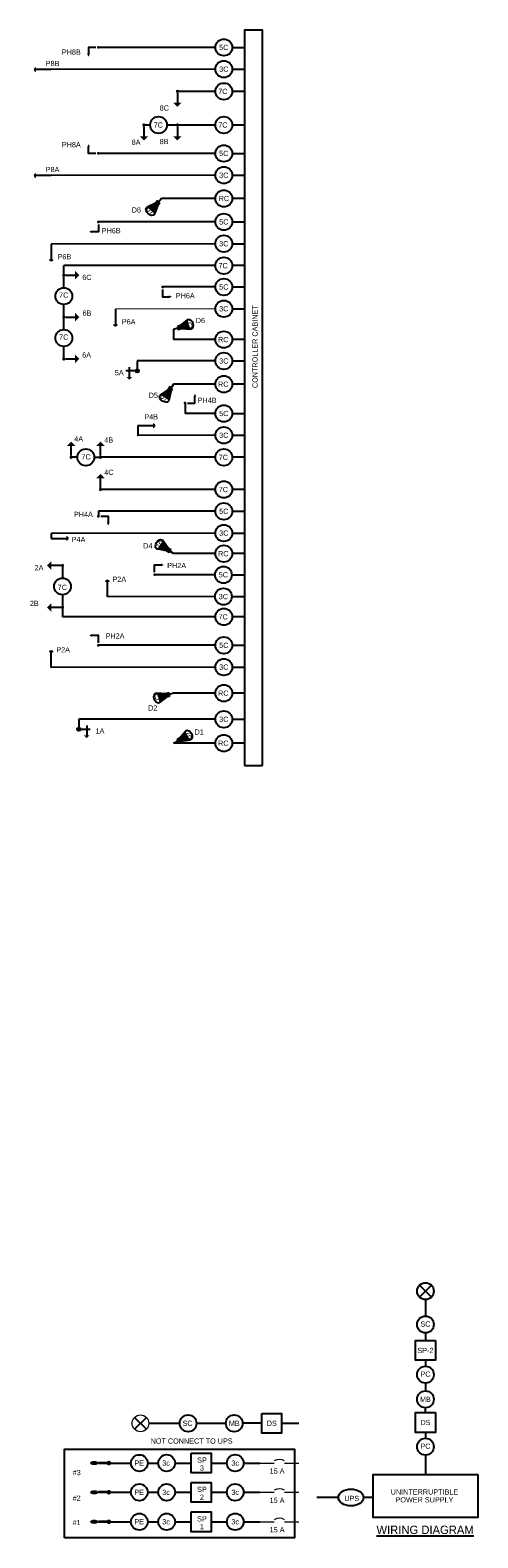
# Model space of a CAD drawing. Header units: feet. Extents: x -492 to 168807, y -198 to 321400.
# Tile 13 of 29: x 125 to 136, y -198 to -162. Entities that reach past the tile are written whole.
import ezdxf
from ezdxf.enums import TextEntityAlignment as Align

# ---------------------------------------------------------------- set-up
doc = ezdxf.new("R2010")
doc.units = ezdxf.units.FT
doc.header["$MEASUREMENT"] = 0
for name, color, linetype in [('BORDER', 7, 'Continuous'), ('LT_P_Luminaires', 2, 'Continuous'), ('SG_P_Detection', 24, 'Continuous'), ('SG_P_Heads', 2, 'Continuous'), ('SG_P_Text', 7, 'Continuous'), ('SH_Data', 7, 'Continuous'), ('ST_Details', 4, 'Continuous'), ('TEXT-DED', 10, 'Continuous')]:
    doc.layers.add(name, color=color, linetype=linetype)
doc.layers.add('SG_P_Heads (Construction)', color=2, linetype='Continuous', lineweight=13)
doc.styles.add('Slanted-Normal', font='font31.shx', dxfattribs={"height": 0.14})
doc.styles.add('Slanted-Normal LS 0.50', font='ISO_FONTRIGHT.shx', dxfattribs={"height": 0.14})

# ---------------------------------------------------------------- blocks, each defined once
blk = doc.blocks.new('*U1088')
at = {"layer": 'SG_P_Text'}
for p, q in [((-0.141, 0.141), (0.141, -0.141)), ((-0.141, -0.141), (0.141, 0.141))]:
    blk.add_line(p, q, dxfattribs=at)
at = {"layer": 'SG_P_Text', "color": 7, "linetype": 'Continuous', "lineweight": 13}
blk.add_circle((0, 0), 0.2, dxfattribs=at)
blk = doc.blocks.new('CSMP')
at = {"layer": 'LT_P_Luminaires', "linetype": 'Continuous', "lineweight": 0}
h = blk.add_hatch(color=1, dxfattribs=at)
edge = h.paths.add_edge_path()
edge.add_arc((0, 0), 0.055, 0, 360)
at = {"layer": 'LT_P_Luminaires', "lineweight": 35}
h = blk.add_hatch(color=1, dxfattribs=at)
edge = h.paths.add_edge_path()
edge.add_ellipse((0.35, 0), major_axis=(0.1, 0), ratio=0.5, start_angle=0, end_angle=360)
at = {"layer": 'LT_P_Luminaires', "color": 1, "lineweight": 35}
blk.add_line((0, 0), (0.25, 0), dxfattribs=at)
blk = doc.blocks.new('SHSWP')
at = {"layer": 'ST_Details'}
h = blk.add_hatch(color=1, dxfattribs=at)
edge = h.paths.add_edge_path()
edge.add_arc((0, 0), 0.04, 0, 360)
at = {"layer": 'ST_Details', "color": 1}
blk.add_line((0.04, 0), (0.27, 0), dxfattribs=at)
at = {"layer": 'ST_Details', "color": 1, "extrusion": (0, 0, -1)}
blk.add_solid([(-0.27, 0.1), (-0.37, 0), (-0.27, -0.1)], dxfattribs=at)
blk = doc.blocks.new('SG_DET_SB_RADARP')
at = {"layer": 'SG_P_Detection'}
h = blk.add_hatch(color=256, dxfattribs=at)
edge = h.paths.add_edge_path()
edge.add_line((0.243, 0.12), (0.037, 0.037))
edge.add_line((0.037, 0.037), (0.037, -0.038))
edge.add_line((0.037, -0.038), (0.243, -0.12))
edge.add_ellipse((0.262, 0), major_axis=(0, -0.124), ratio=0.621318, start_angle=194.0157, end_angle=345.9652, ccw=False)
for p, q in [((-0.144, 0), (-0.038, 0)), ((0.037, 0.037), (0.243, 0.12)), ((0.037, -0.038), (0.243, -0.12))]:
    blk.add_line(p, q, dxfattribs=at)
at = {"layer": 'SG_P_Detection', "flags": 128}
blk.add_lwpolyline([(-0.038, 0.037), (-0.038, -0.038), (0.037, -0.038), (0.037, 0.037), (-0.038, 0.037)], close=True, dxfattribs=at)
at = {"layer": 'SG_P_Detection'}
blk.add_ellipse((0.262, 0), major_axis=(0, -0.124), ratio=0.621318, dxfattribs=at)
at = {"layer": 'SG_P_Detection', "extrusion": (0, 0, -1)}
blk.add_solid([(0.037, 0.037), (0.037, -0.038), (-0.038, 0.037), (-0.038, -0.038)], dxfattribs=at)
at = {"layer": 'SG_P_Detection', "insert": (0.257, -0.023), "char_height": 0.14, "attachment_point": 5, "line_spacing_factor": 0.6, "style": 'Slanted-Normal LS 0.50'}
blk.add_mtext('\\FISO_FONTLEFT;S', dxfattribs=at)
blk = doc.blocks.new('PED1P')
at = {"layer": 'SG_P_Heads (Construction)', "color": 2, "linetype": 'Continuous', "lineweight": 30}
blk.add_point((0, 0), dxfattribs=at)
at = {"layer": 'ST_Details', "color": 1, "flags": 128}
blk.add_lwpolyline([(0.06, 0), (0.235, 0), (0.235, -0.15)], dxfattribs=at)
at = {"layer": 'ST_Details', "color": 1, "extrusion": (0, 0, -1)}
blk.add_solid([(-0.27, -0.15), (-0.2, -0.15), (-0.235, -0.22)], dxfattribs=at)
blk = doc.blocks.new('PEDPBP')
at = {"layer": 'ST_Details'}
blk.add_hatch(color=1, dxfattribs=at).paths.add_polyline_path([(0.18, 0.028), (0.18, -0.028, 0.999997)])
at = {"layer": 'ST_Details', "color": 1}
blk.add_line((0, 0), (0.18, 0), dxfattribs=at)

msp = doc.modelspace()

# ---------------------------------------------------------------- hatches: boundary and pattern name
at = {"layer": 'ST_Details'}
h = msp.add_hatch(color=1, dxfattribs=at)
edge = h.paths.add_edge_path()
edge.add_line((129.171, -168.84883), (128.99743, -168.98694))
edge.add_line((128.99743, -168.98694), (129.01892, -169.05879))
edge.add_line((129.01892, -169.05879), (129.23976, -169.07926))
edge.add_ellipse((129.22326, -168.95871), major_axis=(0.03545, -0.11875), ratio=0.62131844, start_angle=194.015698, end_angle=345.965162, ccw=False)
h = msp.add_hatch(color=1, dxfattribs=at)
edge = h.paths.add_edge_path()
edge.add_arc((127.96978, -170.06988), 0.04, 180, 540, ccw=False)
h = msp.add_hatch(color=1, dxfattribs=at)
edge = h.paths.add_edge_path()
edge.add_line((128.49973, -177.98489), (128.6733, -177.84678))
edge.add_line((128.6733, -177.84678), (128.65181, -177.77493))
edge.add_line((128.65181, -177.77493), (128.43097, -177.75446))
edge.add_ellipse((128.44747, -177.87501), major_axis=(-0.03545, 0.11875), ratio=0.62131844, start_angle=194.015698, end_angle=345.965162, ccw=False)
h = msp.add_hatch(color=1, dxfattribs=at)
edge = h.paths.add_edge_path()
edge.add_arc((126.57625, -178.61763), 0.04, 0, 360)

# ---------------------------------------------------------------- linework, layer by layer
at = {"layer": 'SH_Data', "lineweight": 13}
for p, q in [((129.83537, -168.58829), (127.44898, -168.59799)), ((130.89352, -196.12351), (131.23544, -196.12351)), ((131.48544, -196.12351), (131.82736, -196.12351)), ((130.89352, -196.82139), (131.23544, -196.82139)), ((131.48544, -196.82139), (131.82736, -196.82139)), ((130.89352, -197.52425), (131.23544, -197.52425)), ((131.48544, -197.52425), (131.82736, -197.52425))]:
    msp.add_line(p, q, dxfattribs=at)
at = {"layer": 'SH_Data', "color": 3}
msp.add_line((130.52879, -179.48428), (130.9539, -179.48428), dxfattribs=at)
msp.add_lwpolyline([(130.9539, -179.48428), (130.9539, -161.94246), (130.52879, -161.94246), (130.52879, -179.48428)], dxfattribs=at)
at = {"layer": 'SH_Data', "lineweight": 13, "flags": 128}
for points in [[(131.48544, -196.07351, 0.27689648), (131.23544, -196.07351)], [(131.48544, -196.77139, 0.27689648), (131.23544, -196.77139)], [(131.48544, -197.47425, 0.27689648), (131.23544, -197.47425)]]:
    msp.add_lwpolyline(points, format="xyb", dxfattribs=at)
at = {"layer": 'ST_Details'}
for p, q in [((129.83537, -162.35407), (127.04233, -162.35407)), ((129.83537, -162.8736), (125.91706, -162.88331)), ((129.83537, -163.40321), (128.92787, -163.40321)), ((130.52879, -163.40321), (130.23537, -163.40321)), ((128.27787, -164.20507), (128.12787, -164.20507)), ((129.83537, -164.20507), (128.67787, -164.20507)), ((130.52879, -164.20507), (130.23537, -164.20507)), ((129.83537, -164.88318), (127.04233, -164.88318)), ((129.83537, -165.40271), (125.91706, -165.41241)), ((129.83537, -165.95869), (128.55117, -165.95869)), ((130.52879, -165.95869), (130.23537, -165.95869)), ((129.83537, -166.51632), (127.04233, -166.51632)), ((129.83537, -167.03585), (125.91706, -167.04556)), ((129.83537, -167.56042), (126.21785, -167.56042)), ((130.52879, -167.56042), (130.23537, -167.56042)), ((126.21785, -168.08622), (126.21785, -167.78622)), ((129.83537, -168.06876), (128.57425, -168.06876)), ((126.21785, -169.08622), (126.21785, -168.78622)), ((129.83537, -169.32399), (128.83537, -169.32399)), ((130.52879, -169.32399), (130.23537, -169.32399)), ((129.83537, -169.83409), (127.96978, -169.83409)), ((129.83537, -170.3872), (128.83537, -170.3872)), ((130.52879, -170.3872), (130.23537, -170.3872)), ((129.83537, -171.08667), (129.11197, -171.08667)), ((129.83537, -171.6062), (127.9867, -171.61078)), ((126.54322, -172.13212), (126.39322, -172.13212)), ((126.94322, -172.13212), (127.09322, -172.13212)), ((129.83537, -172.13212), (127.09322, -172.13212)), ((130.52879, -172.13212), (130.23537, -172.13212)), ((129.83537, -172.9006), (127.09322, -172.9006)), ((130.52879, -172.9006), (130.23537, -172.9006)), ((129.83537, -173.42044), (127.04233, -173.42044)), ((129.83537, -173.93998), (125.91706, -173.94968)), ((129.83537, -174.42973), (128.83537, -174.42973)), ((130.52879, -174.42973), (130.23537, -174.42973)), ((129.82553, -174.93441), (128.38304, -174.93441)), ((126.18638, -175.41152), (126.18638, -175.71152)), ((129.82553, -175.45394), (127.25777, -175.46365)), ((129.83537, -175.93732), (126.18638, -175.93732)), ((130.52879, -175.93732), (130.23537, -175.93732)), ((129.83537, -176.61632), (127.04233, -176.61632)), ((129.83537, -177.13586), (125.91706, -177.14556)), ((129.83537, -177.75904), (128.83537, -177.75904)), ((130.52879, -177.75904), (130.23537, -177.75904)), ((129.83537, -178.38184), (126.57625, -178.38184)), ((129.83537, -178.95187), (128.83537, -178.95187)), ((130.52879, -178.95187), (130.23537, -178.95187)), ((134.98579, -191.88279), (134.70294, -192.16563)), ((134.70294, -191.88279), (134.98579, -192.16563)), ((134.84436, -192.22421), (134.84433, -192.61866)), ((134.8443, -193.01866), (134.8443, -193.19948)), ((134.8443, -193.67315), (134.8443, -193.81465)), ((134.8443, -194.21465), (134.8443, -194.39548)), ((128.24582, -195.17567), (128.98266, -195.17573)), ((129.38266, -195.17573), (130.08266, -195.17573)), ((134.8443, -195.39178), (134.8443, -195.53328)), ((128.2204, -196.12359), (128.4704, -196.12359)), ((128.2204, -196.82146), (128.4704, -196.82146)), ((132.7669, -196.94524), (132.53983, -196.94524)), ((133.59398, -196.94524), (133.3669, -196.94524)), ((128.2204, -197.52432), (128.4704, -197.52432))]:
    msp.add_line(p, q, dxfattribs=at)
at = {"layer": 'ST_Details', "color": 1}
for p, q in [((128.99751, -168.9872), (129.17045, -168.84958)), ((128.83537, -169.07468), (128.93662, -169.0444)), ((129.01892, -169.05879), (129.23897, -169.07918)), ((127.92978, -170.06988), (127.69978, -170.06988)), ((127.78053, -169.98404), (127.78053, -170.21904)), ((128.65181, -177.77493), (128.43176, -177.75454)), ((128.67322, -177.84653), (128.50028, -177.98414)), ((128.83537, -177.75904), (128.73411, -177.78932)), ((126.61625, -178.61763), (126.84625, -178.61763)), ((126.7655, -178.5318), (126.7655, -178.7668))]:
    msp.add_line(p, q, dxfattribs=at)
at = {"layer": 'ST_Details', "flags": 128}
for points in [[(130.23537, -162.35407), (130.52879, -162.35407)], [(130.23537, -162.8736), (130.52879, -162.8736)], [(130.23537, -164.88318), (130.52879, -164.88318)], [(130.23537, -165.40271), (130.52879, -165.40271)], [(130.23537, -166.51632), (130.52879, -166.51632)], [(130.23537, -167.03585), (130.52879, -167.03585)], [(126.21785, -167.78622), (126.21785, -167.56042)], [(130.23537, -168.06876), (130.52879, -168.06876)], [(126.21785, -168.78622), (126.21785, -168.48622)], [(130.23537, -168.58829), (130.52879, -168.58829)], [(128.83537, -169.07468), (128.83537, -169.32399)], [(126.21785, -169.78622), (126.21785, -169.48622)], [(127.96978, -169.83409), (127.96978, -170.06988)], [(130.23537, -169.83409), (130.52879, -169.83409)], [(129.11197, -170.83736), (129.11197, -171.08667)], [(130.23537, -171.08667), (130.52879, -171.08667)], [(127.9867, -171.37675), (127.9867, -171.6159)], [(130.23537, -171.6062), (130.52879, -171.6062)], [(127.04233, -173.42044), (127.04233, -173.53872)], [(130.23537, -173.42044), (130.52879, -173.42044)], [(125.91706, -173.94968), (125.91706, -174.06589)], [(130.23537, -173.93998), (130.52879, -173.93998)], [(126.18638, -174.71152), (126.18638, -175.01152)], [(130.22553, -174.93441), (130.51895, -174.93441)], [(130.22553, -175.45394), (130.51895, -175.45394)], [(126.18638, -175.71152), (126.18638, -175.93732)], [(130.23537, -176.61632), (130.52879, -176.61632)], [(130.23537, -177.13586), (130.52879, -177.13586)], [(126.57625, -178.38184), (126.57625, -178.61763)], [(130.23537, -178.38184), (130.52879, -178.38184)], [(134.84431, -194.91812), (134.84431, -194.80343)], [(130.93973, -195.17572), (130.48266, -195.17572)], [(131.41339, -195.17572), (131.82736, -195.17572)], [(134.8443, -195.93328), (134.84431, -196.3941)], [(127.29275, -196.12359), (127.8204, -196.12359)], [(130.50716, -196.12351), (130.89352, -196.12351)], [(127.29275, -196.82146), (127.8204, -196.82146)], [(130.50716, -196.82139), (130.89352, -196.82139)], [(132.53983, -196.94524), (132.25247, -196.94524)], [(127.29275, -197.52432), (127.8204, -197.52432)], [(130.50716, -197.52425), (130.89352, -197.52425)]]:
    msp.add_lwpolyline(points, dxfattribs=at)
at = {"layer": 'ST_Details', "color": 1, "flags": 128}
for points in [[(128.92591, -169.00861), (128.94732, -169.0802), (129.01892, -169.05879), (128.99751, -168.9872), (128.92591, -169.00861)], [(128.74482, -177.82512), (128.72341, -177.75352), (128.65181, -177.77493), (128.67322, -177.84653), (128.74482, -177.82512)]]:
    msp.add_lwpolyline(points, close=True, dxfattribs=at)
at = {"layer": 'ST_Details', "flags": 128}
for points in [[(135.08114, -193.19948), (135.08114, -193.67315), (134.60748, -193.67315), (134.60748, -193.19948), (135.08114, -193.19948)], [(135.08114, -194.91812), (135.08114, -195.39178), (134.60748, -195.39178), (134.60748, -194.91812), (135.08114, -194.91812)], [(130.93973, -194.93889), (131.41339, -194.93889), (131.41339, -195.41256), (130.93973, -195.41256), (130.93973, -194.93889)], [(129.25676, -195.88668), (129.73042, -195.88668), (129.73042, -196.36035), (129.25676, -196.36035), (129.25676, -195.88668)], [(129.25676, -196.58456), (129.73042, -196.58456), (129.73042, -197.05822), (129.25676, -197.05822), (129.25676, -196.58456)], [(136.09431, -196.3941), (136.09431, -197.41991), (133.59431, -197.41991), (133.59431, -196.3941), (136.09431, -196.3941)], [(129.25676, -197.28741), (129.73042, -197.28741), (129.73042, -197.76108), (129.25676, -197.76108), (129.25676, -197.28741)]]:
    msp.add_lwpolyline(points, close=True, dxfattribs=at)
at = {"layer": 'ST_Details'}
for centre in [(130.03537, -162.35407), (130.03537, -162.8736), (130.03537, -163.40321), (128.47787, -164.20507), (130.03537, -164.20507), (130.03537, -164.88318), (130.03537, -165.40271), (130.03537, -165.95869), (130.03537, -166.51632), (130.03537, -167.03585), (130.03537, -167.56042), (130.03537, -168.06876), (126.21785, -168.28622), (130.03537, -168.58829), (126.21785, -169.28622), (130.03537, -169.32399), (130.03537, -169.83409), (130.03537, -170.3872), (130.03537, -171.08667), (130.03537, -171.6062), (126.74322, -172.13212), (130.03537, -172.13212), (130.03537, -172.9006), (130.03537, -173.42044), (130.03537, -173.93998), (130.03537, -174.42973), (130.02553, -174.93441), (126.18638, -175.21152), (130.02553, -175.45394), (130.03537, -175.93732), (130.03537, -176.61632), (130.03537, -177.13586), (130.03537, -177.75904), (130.03537, -178.38184), (130.03537, -178.95187), (134.84436, -192.02421), (134.8443, -192.81866), (134.8443, -194.01465), (134.84431, -194.60343), (129.18266, -195.17573), (130.28266, -195.17572), (134.8443, -195.73328), (128.0204, -196.12359), (128.6704, -196.12351), (130.30716, -196.12351), (128.0204, -196.82146), (128.6704, -196.82139), (130.30716, -196.82139), (128.0204, -197.52432), (128.6704, -197.52425), (130.30716, -197.52425)]:
    msp.add_circle(centre, 0.2, dxfattribs=at)
at = {"layer": 'ST_Details', "color": 1}
for centre in [(127.96978, -170.06988), (126.57625, -178.61763)]:
    msp.add_circle(centre, 0.04, dxfattribs=at)
for centre, major_axis in [((129.22253, -168.95907), (0.03532, -0.11832)), ((128.4482, -177.87465), (-0.03532, 0.11832))]:
    msp.add_ellipse(centre, major_axis=major_axis, ratio=0.62131844, dxfattribs=at)
at = {"layer": 'ST_Details'}
msp.add_ellipse((133.0669, -196.94524), major_axis=(0.3, 0), ratio=0.66666667, dxfattribs=at)
at = {"layer": 'ST_Details', "color": 1, "extrusion": (0, 0, -1)}
for points in [[(-128.92591, -169.00861), (-128.94732, -169.0802), (-128.99751, -168.9872), (-129.01892, -169.05879)], [(-127.71495, -170.21871), (-127.78162, -170.28538), (-127.84828, -170.21871)], [(-128.74482, -177.82512), (-128.72341, -177.75352), (-128.67322, -177.84653), (-128.65181, -177.77493)], [(-126.83108, -178.76646), (-126.76442, -178.83313), (-126.69775, -178.76646)]]:
    msp.add_solid(points, dxfattribs=at)

# ---------------------------------------------------------------- block references
at = {"layer": 'SG_P_Detection', "color": 2, "linetype": 'Continuous', "lineweight": 30, "xscale": 2, "yscale": 2, "zscale": 2}
for p, rotation in [((125.91706, -162.88331), 180), ((125.91706, -165.41241), 180), ((125.91706, -167.04556), 270), ((127.44898, -168.59799), 270), ((127.25777, -175.46365), 89.99999999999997), ((125.91706, -177.14556), 89.99999999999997)]:
    msp.add_blockref('PEDPBP', p, dxfattribs=dict(at, rotation=rotation))
at = {"layer": 'SG_P_Detection'}
for p, rotation in [((128.45544, -166.06568), 228.1797919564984), ((128.75677, -170.50734), 236.807136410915), ((128.71522, -174.35113), 146.807136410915), ((128.96165, -178.88358), 28.40356820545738)]:
    msp.add_blockref('SG_DET_SB_RADARP', p, dxfattribs=dict(at, rotation=rotation))
at = {"layer": 'SG_P_Detection', "color": 2, "linetype": 'Continuous', "lineweight": 30, "xscale": 2, "yscale": 2, "zscale": 2}
for p in [(127.9867, -171.37675), (125.91706, -174.06589)]:
    msp.add_blockref('PEDPBP', p, dxfattribs=at)
at = {"layer": 'SG_P_Heads', "color": 2, "linetype": 'Continuous', "lineweight": 30, "extrusion": (0, 0, -1)}
msp.add_blockref('PED1P', (-127.04233, -162.35407), dxfattribs=at)
at = {"layer": 'SG_P_Heads', "color": 2, "linetype": 'Continuous', "lineweight": 0, "xscale": -1}
for p, rotation in [((128.92787, -163.40321), 90.00000000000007), ((128.12787, -164.20507), 90.00000000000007), ((128.92787, -164.20507), 90.00000000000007), ((126.21785, -167.78622), 180), ((126.21785, -168.78622), 180), ((126.21785, -169.78622), 180), ((126.39322, -172.13212), 270), ((127.09322, -172.13212), 270), ((127.09322, -172.9006), 270)]:
    msp.add_blockref('SHSWP', p, dxfattribs=dict(at, rotation=rotation))
at = {"layer": 'SG_P_Heads', "color": 2, "linetype": 'Continuous', "lineweight": 30, "extrusion": (0, 0, -1), "xscale": -1}
for p, rotation in [((-127.04233, -164.88318), 180), ((-127.04233, -166.51632), 90), ((-128.38304, -174.93441), 270)]:
    msp.add_blockref('PED1P', p, dxfattribs=dict(at, rotation=rotation))
at = {"layer": 'SG_P_Heads', "color": 2, "linetype": 'Continuous', "lineweight": 30, "extrusion": (0, 0, -1)}
for p, rotation in [((-128.57425, -168.06876), 270), ((-129.11197, -170.83736), 180), ((-127.04233, -176.61632), 90.00000000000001)]:
    msp.add_blockref('PED1P', p, dxfattribs=dict(at, rotation=rotation))
at = {"layer": 'SG_P_Heads', "color": 2, "linetype": 'Continuous', "lineweight": 30, "extrusion": (0, 0, -1), "xscale": -1}
msp.add_blockref('PED1P', (-127.04233, -173.53872), dxfattribs=at)
at = {"layer": 'SG_P_Heads', "color": 2, "linetype": 'Continuous', "lineweight": 0, "xscale": -1}
for p in [(126.18638, -174.71152), (126.18638, -175.71152)]:
    msp.add_blockref('SHSWP', p, dxfattribs=at)
at = {"layer": 'ST_Details'}
msp.add_blockref('*U1088', (128.04585, -195.1757), dxfattribs=at)
at = {"layer": 'ST_Details', "color": 1, "rotation": 180}
for p in [(127.29275, -196.12359), (127.29275, -196.82146), (127.29275, -197.52432)]:
    msp.add_blockref('CSMP', p, dxfattribs=at)

# ---------------------------------------------------------------- texts
at = {"layer": 'ST_Details', "color": 1, "char_height": 0.1394958, "attachment_point": 5, "line_spacing_factor": 0.6, "style": 'Slanted-Normal LS 0.50'}
for insert, rotation in [((129.22402, -168.98289), 16.648629), ((128.44672, -177.85083), 196.648629)]:
    msp.add_mtext('{\\Fiso_fontleft|c0;D}', dxfattribs=dict(at, insert=insert, rotation=rotation))
at = {"layer": 'TEXT-DED', "style": 'Slanted-Normal'}
for s, p in [('PH8B', (126.1712, -162.40395)), ('P8B', (125.78588, -162.67486)), ('8C', (128.50419, -163.73513)), ('PH8A', (126.1712, -164.61417)), ('8A', (127.83589, -164.55297)), ('8B', (128.50419, -164.53699)), ('P8A', (125.78588, -165.20397)), ('D8', (127.8373, -166.16856)), ('PH6B', (127.12249, -166.66341)), ('P6B', (126.06954, -167.28441)), ('6C', (126.65896, -167.77753)), ('PH6A', (128.88888, -168.21584)), ('6B', (126.66451, -168.62914)), ('P6A', (127.60146, -168.83684)), ('D6', (129.36568, -168.80539)), ('6A', (126.65731, -169.62914)), ('5A', (127.43511, -170.05182)), ('D5', (128.24219, -170.5885)), ('PH4B', (129.41121, -170.70867)), ('P4B', (128.13918, -171.10417)), ('4A', (126.46707, -171.62897)), ('4B', (127.18385, -171.65745)), ('4C', (127.18385, -172.42593)), ('PH4A', (126.46042, -173.43144)), ('P4A', (126.4068, -174.03036)), ('D4', (128.11158, -174.18012)), ('2A', (125.52134, -174.70283)), ('PH2A', (128.68496, -174.65096)), ('P2A', (127.37813, -174.9797)), ('2B', (125.40813, -175.55444)), ('PH2A', (127.21521, -176.33287)), ('P2A', (126.03742, -176.66161)), ('D2', (128.22943, -178.04811)), ('1A', (126.97501, -178.59957)), ('D1', (129.33606, -178.62347))]:
    msp.add_text(s, height=0.125, dxfattribs=at).set_placement(p, align=Align.TOP_LEFT)
for s, height, p in [('5C', 0.125, (130.03354, -162.35407)), ('3C', 0.125, (130.03354, -162.8736)), ('7C', 0.125, (130.01148, -163.40321)), ('7C', 0.125, (128.47282, -164.20507)), ('7C', 0.125, (130.01148, -164.20507)), ('5C', 0.125, (130.03354, -164.88318)), ('3C', 0.125, (130.03354, -165.40271)), ('RC', 0.125, (130.03622, -165.95869)), ('5C', 0.125, (130.03354, -166.51632)), ('3C', 0.125, (130.03354, -167.03585)), ('7C', 0.125, (130.01863, -167.56042)), ('7C', 0.125, (126.2157, -168.26353)), ('5C', 0.125, (130.03354, -168.06876)), ('3C', 0.125, (130.03354, -168.58829)), ('7C', 0.125, (126.2157, -169.26353)), ('RC', 0.125, (130.02192, -169.32399)), ('3C', 0.125, (130.03354, -169.83409)), ('RC', 0.125, (130.02192, -170.3872)), ('5C', 0.125, (130.03354, -171.08667)), ('3C', 0.125, (130.03354, -171.6062)), ('7C', 0.125, (126.74846, -172.12077)), ('7C', 0.125, (130.02353, -172.13212)), ('7C', 0.125, (130.02353, -172.9006)), ('5C', 0.125, (130.03354, -173.42044)), ('3C', 0.125, (130.03354, -173.93998)), ('RC', 0.125, (130.02192, -174.42973)), ('5C', 0.125, (130.0237, -174.93441)), ('7C', 0.125, (126.18423, -175.23421)), ('3C', 0.125, (130.0237, -175.45394)), ('7C', 0.125, (130.01863, -175.93732)), ('5C', 0.125, (130.03354, -176.61632)), ('3C', 0.125, (130.03354, -177.13586)), ('RC', 0.125, (130.02192, -177.75904)), ('3C', 0.125, (130.03354, -178.38184)), ('RC', 0.125, (130.02192, -178.95187)), ('SC', 0.125, (134.8443, -192.80707)), ('SP-2', 0.125, (134.84431, -193.43797)), ('PC', 0.125, (134.8443, -194.00307)), ('MB', 0.125, (134.84431, -194.60501)), ('SC', 0.125, (129.17107, -195.17573)), ('MB', 0.125, (130.28424, -195.17572)), ('DS', 0.125, (131.17821, -195.17572)), ('DS', 0.125, (134.84431, -195.1566)), ('NOT CONNECT TO UPS', 0.125, (129.2665, -195.59892)), ('PC', 0.125, (134.8443, -195.7217)), ('#3', 0.125, (126.52477, -196.35046)), ('PE', 0.125, (128.01625, -196.12359)), ('3c', 0.125, (128.6556, -196.12351)), ('3c', 0.125, (130.30661, -196.12351)), ('15 A', 0.125, (131.30518, -196.3138)), ('#2', 0.125, (126.52477, -196.96248)), ('PE', 0.125, (128.01625, -196.82146)), ('3c', 0.125, (128.6556, -196.82139)), ('3c', 0.125, (130.30661, -196.82139)), ('15 A', 0.125, (131.30518, -197.01168)), ('#1', 0.125, (126.52477, -197.54143)), ('PE', 0.125, (128.01625, -197.52432)), ('3c', 0.125, (128.6556, -197.52425)), ('3c', 0.125, (130.30661, -197.52425)), ('15 A', 0.125, (131.30518, -197.71454)), ('%%UWIRING DIAGRAM', 0.2, (134.83589, -197.71665))]:
    msp.add_text(s, height=height, dxfattribs=at).set_placement(p, align=Align.MIDDLE_CENTER)
msp.add_text('CONTROLLER CABINET', height=0.125, rotation=90, dxfattribs=at).set_placement((130.77854, -169.49294), align=Align.MIDDLE_CENTER)
at = {"layer": 'TEXT-DED', "char_height": 0.125, "attachment_point": 5, "style": 'Slanted-Normal'}
for s, insert, line_spacing_factor in [('UPS\\P', (133.08564, -196.96858), 0.6), ('UNINTERRUPTIBLE\\PPOWER SUPPLY', (134.82098, -196.90732), 0.9)]:
    msp.add_mtext(s, dxfattribs=dict(at, insert=insert, line_spacing_factor=line_spacing_factor))

# ---------------------------------------------------------------- next in the draw order: texts
at = {"layer": 'TEXT-DED', "char_height": 0.125, "attachment_point": 5, "line_spacing_factor": 0.9, "style": 'Slanted-Normal', "bg_fill": 3, "box_fill_scale": 1.1, "bg_fill_color": 7, "bg_fill_transparency": 0}
for s, insert in [('SP\\P3', (129.51233, -196.14685)), ('SP\\P2', (129.51233, -196.84472)), ('SP\\P1', (129.51233, -197.54758))]:
    msp.add_mtext(s, dxfattribs=dict(at, insert=insert))

# ---------------------------------------------------------------- next in the draw order: linework, layer by layer
at = {"layer": 'BORDER', "flags": 128}
msp.add_lwpolyline([(126.23404, -197.90774), (126.23404, -195.79109), (131.71854, -195.79109), (131.71854, -197.90417), (126.23404, -197.90774)], dxfattribs=at)
at = {"layer": 'ST_Details', "flags": 128}
for points in [[(128.8704, -196.12351), (129.25676, -196.12351)], [(129.73042, -196.12351), (130.10716, -196.12351)], [(128.8704, -196.82139), (129.25676, -196.82139)], [(129.73042, -196.82139), (130.10716, -196.82139)], [(128.8704, -197.52425), (129.25676, -197.52425)], [(129.73042, -197.52425), (130.10716, -197.52425)]]:
    msp.add_lwpolyline(points, dxfattribs=at)

doc.saveas('drawing.dxf')
